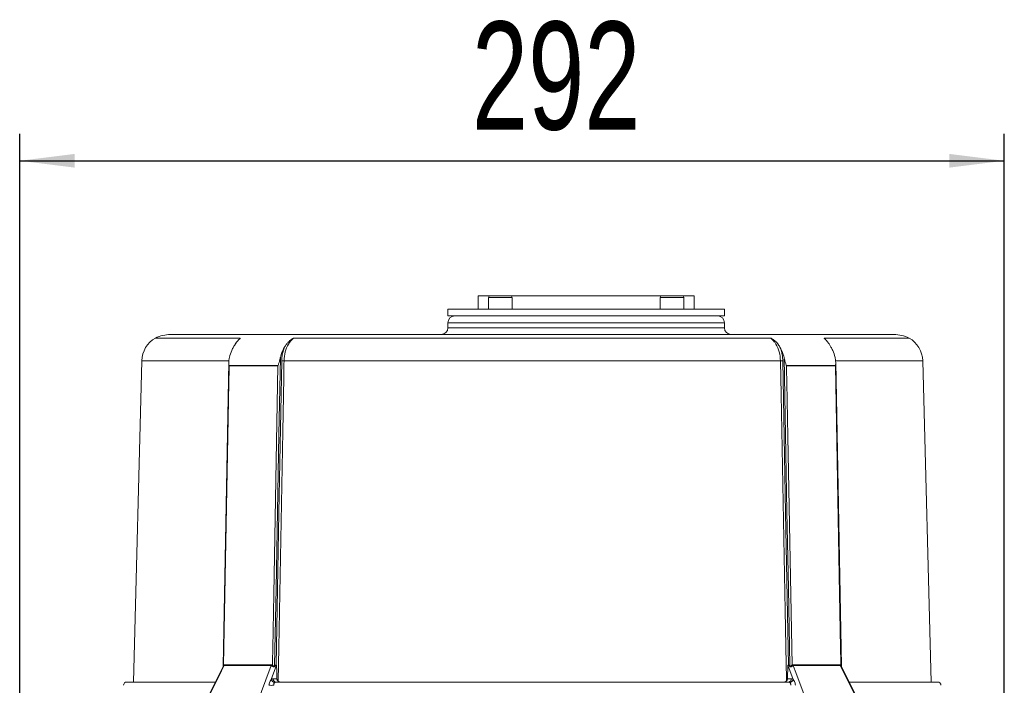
# Model space of a CAD drawing. Header units: millimetres. Extents: x 35 to 405, y 37 to 275.
# Tile 27 of 27: x 228 to 301, y 225 to 275. Entities that reach past the tile are written whole.
import ezdxf

# ---------------------------------------------------------------- set-up
doc = ezdxf.new("R2010")
doc.units = ezdxf.units.MM
doc.layers.add('10', color=7, linetype='Continuous')
doc.styles.add('SLDTEXTSTYLE0', font='TXT', dxfattribs={"width": 0.7})
doc.dimstyles.new('SLDDIMSTYLE0', dxfattribs={"dimtxt": 8, "dimasz": 4.08, "dimexe": 0, "dimexo": 0.0625, "dimgap": 2, "dimtad": 2, "dimlfac": 4, "dimrnd": 1e-09, "dimzin": 12, "dimdsep": 46, "dimtxsty": 'SLDTEXTSTYLE0', "dimsah": 1, "dimcen": 0.09, "dimadec": 0, "dimazin": 3, "dimtfac": 1, "dimtofl": 0, "dimtmove": 0, "dimatfit": 3, "dimfxl": 1, "dimfrac": 2, "dimtolj": 1, "dimtzin": 12, "dimarcsym": 0})

# ---------------------------------------------------------------- blocks, each defined once
blk = doc.blocks.new('_D_2')
at = {"layer": '10', "transparency": 16777216}
for p, q in [((228.331, 217.546), (228.331, 266.352)), ((301.33, 197.524), (301.33, 266.352)), ((228.331, 264.352), (301.33, 264.352))]:
    blk.add_line(p, q, dxfattribs=at)
for points in [[(228.331, 264.352), (232.411, 263.844), (232.411, 264.86)], [(301.33, 264.352), (297.25, 264.86), (297.25, 263.844)]]:
    blk.add_solid(points, dxfattribs=at)
at = {"layer": '10', "transparency": 16777216, "insert": (261.863, 274.664), "char_height": 8, "attachment_point": 1, "style": 'SLDTEXTSTYLE0'}
blk.add_mtext('292', dxfattribs=at)

msp = doc.modelspace()

# ---------------------------------------------------------------- linework, layer by layer
at = {"color": 7, "linetype": 'Continuous', "lineweight": 18}
for p, q in [((262.3314, 254.3517), (262.3314, 253.3517)), ((262.3314, 254.3517), (263.2174, 254.3517)), ((263.0924, 254.2267), (263.0924, 253.3517)), ((263.2174, 254.3517), (264.7174, 254.3517)), ((264.7174, 254.3517), (275.9453, 254.3517)), ((264.8424, 253.3517), (264.8424, 254.2267)), ((275.8203, 254.2267), (275.8203, 253.3517)), ((275.9453, 254.3517), (277.4453, 254.3517)), ((277.4453, 254.3517), (278.3314, 254.3517)), ((277.5703, 253.3517), (277.5703, 254.2267)), ((278.3314, 253.3517), (278.3314, 254.3517)), ((260.0814, 253.3517), (260.0814, 252.8517)), ((260.0814, 253.3517), (280.5814, 253.3517)), ((280.5814, 252.8517), (280.5814, 253.3517)), ((260.0814, 252.8517), (280.5814, 252.8517)), ((260.0814, 252.3517), (260.0814, 251.9767)), ((280.5814, 251.9767), (280.5814, 252.3517)), ((237.3804, 249.529), (236.7571, 225.7267)), ((243.8314, 249.4273), (243.413, 226.9139)), ((284.7357, 249.529), (247.9271, 249.529)), ((289.2498, 226.9135), (288.8314, 249.4217)), ((295.9057, 225.7267), (295.2824, 249.529)), ((243.4058, 226.8772), (239.3426, 218.7807)), ((247.3699, 226.9767), (246.9741, 225.915)), ((247.2343, 226.9411), (247.2599, 226.9767)), ((247.2599, 226.9767), (247.2981, 226.9767)), ((285.6887, 225.9151), (285.2928, 226.9767)), ((285.3647, 226.9767), (285.4028, 226.9767)), ((285.4028, 226.9767), (285.4285, 226.9411)), ((285.6696, 227.0107), (289.1565, 227.0107)), ((289.171, 226.9478), (285.6818, 226.9478)), ((293.3206, 218.781), (289.2562, 226.8755)), ((236.2772, 225.7267), (242.8188, 225.7267)), ((247.1166, 225.9701), (247.4033, 225.9701)), ((247.3108, 225.7267), (285.352, 225.7267)), ((285.2595, 225.9701), (285.5462, 225.9701)), ((289.8479, 225.7267), (296.3855, 225.7267))]:
    msp.add_line(p, q, dxfattribs=at)
at = {"color": 8, "linetype": 'Continuous', "lineweight": 18}
for p, q in [((264.8424, 254.2267), (263.0924, 254.2267)), ((277.5703, 254.2267), (275.8203, 254.2267)), ((280.5814, 252.3517), (260.0814, 252.3517)), ((260.0814, 251.9767), (280.5814, 251.9767)), ((243.8266, 249.529), (237.3804, 249.529)), ((295.2824, 249.529), (288.8183, 249.529))]:
    msp.add_line(p, q, dxfattribs=at)
at = {"color": 7, "linetype": 'Continuous', "lineweight": 18, "flags": 128}
for points in [[(293.1499, 251.4767), (293.0208, 251.4767), (292.6346, 251.4767), (291.9951, 251.4767), (291.1085, 251.4767), (289.9832, 251.4767), (288.6302, 251.4767), (287.0624, 251.4767), (285.2949, 251.4767), (283.3449, 251.4767), (281.231, 251.4767), (278.9736, 251.4767), (276.5944, 251.4767), (274.1164, 251.4767), (271.5634, 251.4767), (268.9601, 251.4767), (266.3314, 251.4767), (263.7027, 251.4767), (261.0993, 251.4767), (258.5464, 251.4767), (256.0684, 251.4767), (253.6892, 251.4767), (251.4318, 251.4767), (249.3179, 251.4767), (247.3678, 251.4767), (245.6004, 251.4767), (244.0326, 251.4767), (242.6796, 251.4767), (241.5543, 251.4767), (240.6676, 251.4767), (240.0282, 251.4767), (239.642, 251.4767), (239.5129, 251.4767), (239.5129, 251.4767)], [(247.6587, 249.7778), (247.5526, 244.0686), (247.4465, 238.3594), (247.3404, 232.6503), (247.2343, 226.9411)], [(285.4285, 226.9411), (285.3224, 232.6503), (285.2163, 238.3594), (285.1102, 244.0686), (285.0041, 249.7778)], [(243.8558, 249.1673), (243.8512, 248.9173), (243.8326, 247.9177), (243.7583, 243.9191), (243.4437, 226.9865)], [(247.0662, 226.9865), (247.0708, 227.2364), (247.0894, 228.236), (247.1638, 232.2346), (247.4786, 249.1673)], [(247.3397, 226.9767), (247.5495, 238.2545), (247.7592, 249.5323)], [(247.9271, 249.529), (247.9224, 249.2791), (247.9038, 248.2795), (247.8295, 244.2809), (247.5321, 228.2864), (247.4857, 225.7896)], [(285.1771, 225.7896), (285.1724, 226.0395), (285.1539, 227.0392), (285.0795, 231.0378), (284.7821, 247.0323), (284.7357, 249.529)], [(284.9035, 249.5323), (285.1133, 238.2545), (285.3231, 226.9767)], [(285.1842, 249.1673), (285.1888, 248.9174), (285.2074, 247.9177), (285.2817, 243.9191), (285.5966, 226.9865)], [(289.219, 226.9865), (289.2144, 227.2364), (289.1958, 228.236), (289.1215, 232.2346), (288.8069, 249.1673)], [(243.4918, 226.9478), (243.2934, 226.5528), (242.4418, 224.857), (240.9216, 221.8296), (239.4018, 218.8019)], [(243.9459, 218.8019), (244.1039, 219.2259), (244.7356, 220.9218), (245.8636, 223.9493), (246.9809, 226.9478)], [(285.6818, 226.9478), (285.829, 226.5528), (286.4609, 224.857), (287.5889, 221.8296), (288.7168, 218.8019)], [(293.261, 218.8019), (293.0482, 219.2259), (292.1969, 220.9218), (290.6768, 223.9493), (289.171, 226.9478)]]:
    msp.add_lwpolyline(points, dxfattribs=at)
at = {"color": 7, "linetype": 'Continuous', "lineweight": 18}
for centre, radius, start, end in [((263.2174, 254.2267), 0.125, 90, 180), ((264.7174, 254.2267), 0.125, 0, 90), ((275.9453, 254.2267), 0.125, 90, 180), ((277.4453, 254.2267), 0.125, 0, 90), ((260.5814, 252.3517), 0.5, 90, 180), ((280.0814, 252.3517), 0.5, 0, 90), ((259.5814, 251.9767), 0.5, 270, 0), ((281.0814, 251.9767), 0.5, 180, 270), ((239.3797, 249.4767), 2, 119.536743, 178.5), ((239.5129, 248.95), 2.5267, 90.000003, 116.258435), ((293.1499, 248.95), 2.5267, 63.750906, 90.000003), ((293.2831, 249.4767), 2, 1.5, 60.469649), ((247.9538, 255.2067), 5.6777, 268.036048, 269.730011), ((284.7089, 255.2067), 5.6777, 270.269989, 271.963952), ((243.338, 226.9508), 0.1116, 346.555718, 18.664267), ((243.3521, 227.013), 0.1542, 334.996061, 359.16281), ((246.8157, 227.0126), 0.1775, 338.599772, 359.402228), ((246.8716, 227.0662), 0.2102, 317.758717, 337.723017), ((247.3947, 227.0567), 0.1977, 215.778626, 226.830822), ((285.2681, 227.0567), 0.1977, 313.169374, 324.221495), ((285.7911, 227.0662), 0.2102, 202.277081, 222.241384), ((285.8471, 227.0126), 0.1775, 180.597756, 201.400217), ((289.3107, 227.013), 0.1542, 180.837175, 205.003927), ((289.3247, 226.9508), 0.1116, 161.335631, 193.444244), ((236.2772, 225.4767), 0.25, 90, 178.5), ((247.2702, 226.0081), 0.3104, 197.448131, 264.505239), ((247.3415, 225.9504), 0.2258, 174.985266, 262.177849), ((285.3213, 225.9504), 0.2258, 277.822151, 5.014734), ((285.3925, 226.0081), 0.3104, 275.494859, 342.552452), ((296.3855, 225.4767), 0.25, 1.5, 90), ((246.9816, 230.8474), 5.3672, 268.192098, 271.94874)]:
    msp.add_arc(centre, radius, start, end, dxfattribs=at)
for points, knots in [([(244.6858, 251.2057), (244.1128, 251.2057), (243.132, 251.2057), (241.9524, 251.2057), (241.0226, 251.2057), (240.2207, 251.2057), (239.5253, 251.2057), (238.9634, 251.2057), (238.5751, 251.2057), (238.3804, 251.2057), (238.3952, 251.2057), (238.4002, 251.2057)], [0, 0, 0, 0, 0.1468624, 0.2513529, 0.3563836, 0.4630964, 0.5703848, 0.6912791, 0.8130128, 0.9373938, 1, 1, 1, 1]), ([(244.6858, 251.2057), (244.6864, 251.2056), (244.6877, 251.2055), (244.6886, 251.2039), (244.6855, 251.1969), (244.6542, 251.1641), (244.5033, 251.018), (244.3317, 250.8027), (244.2043, 250.5888), (244.1818, 250.5511)], [0, 0, 0, 0, 0.0027688, 0.0066711, 0.0167684, 0.0571024, 0.217071, 0.8617114, 1, 1, 1, 1]), ([(244.2982, 250.7256), (244.3032, 250.7379), (244.3372, 250.823), (244.4682, 250.9905), (244.601, 251.1218), (244.6858, 251.2057)], [0, 0, 0, 0, 0.0578757, 0.3985592, 1, 1, 1, 1]), ([(248.6378, 251.2057), (248.6337, 251.2023), (248.4921, 251.0863), (248.2425, 250.7868), (247.9868, 250.1996), (247.947, 249.7526), (247.9271, 249.529)], [0, 0, 0, 0, 0.00996214, 0.34049361, 0.67025534, 1, 1, 1, 1]), ([(247.9659, 250.5511), (248.0056, 250.614), (248.0876, 250.744), (248.2231, 250.8984), (248.3447, 251.0123), (248.4332, 251.0831), (248.4958, 251.1278), (248.5395, 251.1562), (248.5699, 251.1744), (248.591, 251.1862), (248.6059, 251.1939), (248.6172, 251.1992), (248.6255, 251.2026), (248.6317, 251.2047), (248.6353, 251.2055), (248.6371, 251.2056), (248.6378, 251.2057)], [0, 0, 0, 0, 0.2316687, 0.4789149, 0.648889, 0.7644428, 0.842334, 0.8945807, 0.9295723, 0.953035, 0.9688267, 0.9795311, 0.9896786, 0.9940317, 0.9976614, 1, 1, 1, 1]), ([(284.0249, 251.2057), (283.2818, 251.2057), (282.0099, 251.2057), (280.0605, 251.2057), (278.267, 251.2057), (276.3925, 251.2057), (274.3689, 251.2057), (272.2035, 251.2057), (269.8915, 251.2057), (267.5261, 251.2057), (265.1574, 251.2057), (262.8141, 251.2057), (260.5012, 251.2057), (258.202, 251.2057), (256.0348, 251.2057), (254.0183, 251.2057), (252.1504, 251.2057), (250.3395, 251.2057), (249.2062, 251.2057), (248.6378, 251.2057)], [0, 0, 0, 0, 0.0734302, 0.1256752, 0.1781904, 0.2315465, 0.2851906, 0.3456375, 0.4065041, 0.4686943, 0.531342, 0.5917889, 0.6526555, 0.7148458, 0.7774935, 0.8323139, 0.8874467, 0.9435558, 1, 1, 1, 1]), ([(284.0249, 251.2057), (284.0257, 251.2056), (284.0278, 251.2055), (284.0337, 251.204), (284.0519, 251.1969), (284.1134, 251.1641), (284.3319, 251.018), (284.5425, 250.8027), (284.6737, 250.5889), (284.6969, 250.5511)], [0, 0, 0, 0, 0.0027686, 0.0066706, 0.0167671, 0.0570982, 0.2170552, 0.8616483, 1, 1, 1, 1]), ([(284.7357, 249.529), (284.716, 249.7526), (284.6766, 250.1997), (284.4721, 250.6636), (284.2505, 250.9954), (284.1128, 251.1237), (284.0249, 251.2057)], [0, 0, 0, 0, 0.3293987, 0.6588145, 0.7821855, 1, 1, 1, 1]), ([(288.481, 250.5511), (288.4429, 250.614), (288.3643, 250.744), (288.251, 250.8984), (288.1555, 251.0124), (288.0898, 251.0832), (288.0458, 251.1278), (288.0171, 251.1562), (287.9988, 251.1745), (287.9874, 251.1862), (287.9806, 251.1939), (287.9765, 251.1992), (287.9746, 251.2027), (287.9745, 251.2047), (287.9752, 251.2056), (287.9764, 251.2057), (287.9769, 251.2057)], [0, 0, 0, 0, 0.2316625, 0.4789106, 0.6488861, 0.7644411, 0.8423329, 0.8945801, 0.9295719, 0.9530347, 0.9688265, 0.9795309, 0.9896777, 0.9940308, 0.9976609, 1, 1, 1, 1]), ([(294.2625, 251.2057), (294.2675, 251.2057), (294.2822, 251.2057), (294.0922, 251.2057), (293.7093, 251.2057), (293.1155, 251.2057), (292.3556, 251.2057), (291.4607, 251.2057), (290.4539, 251.2057), (289.3056, 251.2057), (288.4207, 251.2057), (287.9769, 251.2057)], [0, 0, 0, 0, 0.0626885, 0.1835819, 0.3053147, 0.4296949, 0.5549899, 0.6646301, 0.774895, 0.8871124, 1, 1, 1, 1]), ([(287.9769, 251.2057), (287.981, 251.2024), (288.0063, 251.1821), (288.0272, 251.153), (288.0446, 251.1288)], [0, 0, 0, 0, 0.164004, 1, 1, 1, 1]), ([(244.1818, 250.5511), (244.1376, 250.4702), (244.0089, 250.2347), (243.9278, 249.9588), (243.8746, 249.7778)], [0, 0, 0, 0, 0.34350036, 1, 1, 1, 1]), ([(247.6587, 249.7778), (247.6776, 249.8491), (247.7512, 250.1275), (247.8743, 250.3704), (247.9659, 250.5511)], [0, 0, 0, 0, 0.2563446, 1, 1, 1, 1]), ([(247.7592, 249.5323), (247.7654, 249.6495), (247.7779, 249.8873), (247.8384, 250.1742), (247.9044, 250.395), (247.9454, 250.4989), (247.9659, 250.5511)], [0, 0, 0, 0, 0.3286233, 0.6667936, 0.8328065, 1, 1, 1, 1]), ([(285.0041, 249.7778), (284.9852, 249.8491), (284.9116, 250.1275), (284.7884, 250.3704), (284.6969, 250.5511)], [0, 0, 0, 0, 0.2563381, 1, 1, 1, 1]), ([(284.6969, 250.5511), (284.7173, 250.4993), (284.7582, 250.3954), (284.8233, 250.1777), (284.8844, 249.8907), (284.8971, 249.6529), (284.9035, 249.5323)], [0, 0, 0, 0, 0.1660161, 0.3332123, 0.6618354, 1, 1, 1, 1]), ([(288.481, 250.5511), (288.5255, 250.4697), (288.6541, 250.2341), (288.7352, 249.9583), (288.7882, 249.7778)], [0, 0, 0, 0, 0.34570224, 1, 1, 1, 1]), ([(243.8746, 249.7778), (243.8595, 249.6981), (243.8321, 249.5538), (243.8289, 249.3719), (243.8363, 249.2574), (243.8421, 249.2001), (243.849, 249.181), (243.8511, 249.1751)], [0, 0, 0, 0, 0.3969135, 0.7197706, 0.890812, 0.9665296, 1, 1, 1, 1]), ([(247.485, 249.1751), (247.4891, 249.1831), (247.5095, 249.2219), (247.5534, 249.4098), (247.6146, 249.6021), (247.6538, 249.7584), (247.6587, 249.7778)], [0, 0, 0, 0, 0.0442257, 0.2158029, 0.9029896, 1, 1, 1, 1]), ([(285.0041, 249.7778), (285.0252, 249.6982), (285.0635, 249.5538), (285.114, 249.3719), (285.1472, 249.2574), (285.1635, 249.2002), (285.1745, 249.181), (285.1778, 249.1751)], [0, 0, 0, 0, 0.3969202, 0.7197751, 0.8908148, 0.9665318, 1, 1, 1, 1]), ([(288.8117, 249.1751), (288.8142, 249.1831), (288.8266, 249.2219), (288.8341, 249.4099), (288.8287, 249.6021), (288.7926, 249.7584), (288.7882, 249.7778)], [0, 0, 0, 0, 0.0442284, 0.2158163, 0.9030464, 1, 1, 1, 1]), ([(243.8511, 249.1751), (244.4184, 249.1751), (245.2938, 249.1751), (246.5374, 249.1751), (247.1877, 249.1751), (247.485, 249.1751)], [0, 0, 0, 0, 0.4999403, 0.7713995, 1, 1, 1, 1]), ([(243.8511, 249.1751), (243.8518, 249.1739), (243.8532, 249.1716), (243.8548, 249.169), (243.8557, 249.1675), (243.8558, 249.1673)], [0, 0, 0, 0, 0.44972533, 0.89963256, 1, 1, 1, 1]), ([(247.4786, 249.1673), (247.1834, 249.1673), (246.5351, 249.1673), (245.2954, 249.1673), (244.4215, 249.1673), (243.8558, 249.1673)], [0, 0, 0, 0, 0.2277634, 0.5000593, 1, 1, 1, 1]), ([(247.485, 249.1751), (247.484, 249.1739), (247.482, 249.1716), (247.48, 249.169), (247.4788, 249.1675), (247.4786, 249.1673)], [0, 0, 0, 0, 0.44972533, 0.89963256, 1, 1, 1, 1]), ([(285.1778, 249.1751), (285.8213, 249.1751), (286.8141, 249.1751), (287.9971, 249.1751), (288.5561, 249.1751), (288.8117, 249.1751)], [0, 0, 0, 0, 0.4999403, 0.7713995, 1, 1, 1, 1]), ([(285.1778, 249.1751), (285.1788, 249.174), (285.1807, 249.1716), (285.1828, 249.169), (285.184, 249.1675), (285.1842, 249.1673)], [0, 0, 0, 0, 0.44972952, 0.89964098, 1, 1, 1, 1]), ([(288.8069, 249.1673), (288.553, 249.1673), (287.9956, 249.1673), (286.8163, 249.1673), (285.8256, 249.1673), (285.1842, 249.1673)], [0, 0, 0, 0, 0.22776336, 0.50005926, 1, 1, 1, 1]), ([(288.8117, 249.1751), (288.811, 249.174), (288.8096, 249.1716), (288.808, 249.169), (288.8071, 249.1675), (288.8069, 249.1673)], [0, 0, 0, 0, 0.4497298, 0.8996415, 1, 1, 1, 1]), ([(243.4121, 226.9144), (243.4118, 226.9065), (243.4112, 226.8904), (243.407, 226.8818), (243.4048, 226.8775)], [0, 0, 0, 0, 0.4879437, 1, 1, 1, 1]), ([(243.4437, 226.9865), (243.4496, 226.9907), (243.4693, 227.0051), (243.491, 227.0084), (243.5062, 227.0107)], [0, 0, 0, 0, 0.29705013, 1, 1, 1, 1]), ([(243.4918, 226.9478), (243.4876, 226.9473), (243.479, 226.9464), (243.4683, 226.9413), (243.4597, 226.9358), (243.4531, 226.9308), (243.4487, 226.9268), (243.4465, 226.9248)], [0, 0, 0, 0, 0.2730068, 0.5567176, 0.6920786, 0.8456115, 1, 1, 1, 1]), ([(246.9809, 226.9478), (246.3655, 226.9478), (245.1303, 226.9478), (244.0392, 226.9478), (243.4918, 226.9478)], [0, 0, 0, 0, 0.498296, 1, 1, 1, 1]), ([(243.5062, 227.0107), (244.0495, 227.0107), (245.1397, 227.0107), (246.374, 227.0107), (246.9932, 227.0107)], [0, 0, 0, 0, 0.498296, 1, 1, 1, 1]), ([(247.0273, 226.9248), (247.0253, 226.9268), (247.0213, 226.9308), (247.0134, 226.937), (247.0033, 226.9431), (246.9933, 226.9464), (246.9857, 226.9476), (246.9825, 226.9477), (246.9809, 226.9478)], [0, 0, 0, 0, 0.1535214, 0.3078328, 0.5597924, 0.8181026, 0.9088469, 1, 1, 1, 1]), ([(246.9932, 227.0107), (247.0111, 227.0084), (247.0366, 227.0051), (247.0594, 226.9907), (247.0662, 226.9865)], [0, 0, 0, 0, 0.7029508, 1, 1, 1, 1]), ([(247.2594, 226.9125), (247.2523, 226.9016), (247.2388, 226.8808), (247.2097, 226.8609), (247.1825, 226.8566), (247.1558, 226.8582), (247.134, 226.863), (247.1038, 226.8736), (247.0673, 226.8912), (247.0411, 226.9107), (247.0283, 226.9238), (247.0273, 226.9248)], [0, 0, 0, 0, 0.1499476, 0.2852561, 0.4061724, 0.4460343, 0.5653469, 0.6292496, 0.768083, 0.9818535, 1, 1, 1, 1]), ([(247.2343, 226.9411), (247.2302, 226.931), (247.2244, 226.9164), (247.2115, 226.9028), (247.2005, 226.897), (247.1891, 226.896), (247.1741, 226.8986), (247.1594, 226.905), (247.1337, 226.9201), (247.0999, 226.9463), (247.078, 226.9725), (247.0662, 226.9865)], [0, 0, 0, 0, 0.14538101, 0.21013288, 0.26066254, 0.32027169, 0.36463176, 0.46266878, 0.52286432, 0.74408156, 1, 1, 1, 1]), ([(247.2981, 226.9767), (247.2948, 226.9714), (247.2882, 226.9609), (247.2785, 226.9449), (247.2689, 226.9288), (247.2626, 226.9179), (247.2594, 226.9125)], [0, 0, 0, 0, 0.249938, 0.4999063, 0.7499448, 1, 1, 1, 1]), ([(247.2981, 226.9767), (247.3046, 226.9767), (247.3178, 226.9767), (247.3363, 226.9767), (247.3539, 226.9767), (247.3646, 226.9767), (247.3699, 226.9767)], [0, 0, 0, 0, 0.2466967, 0.4947089, 0.7466971, 1, 1, 1, 1]), ([(247.4033, 225.9701), (247.4016, 226.0534), (247.3971, 226.2629), (247.3889, 226.5984), (247.3797, 226.8506), (247.3751, 226.9767)], [0, 0, 0, 0, 0.2482632, 0.6241028, 1, 1, 1, 1]), ([(285.2876, 226.9767), (285.2845, 226.8934), (285.2718, 226.558), (285.2648, 226.2224), (285.2595, 225.9701)], [0, 0, 0, 0, 0.2482719, 1, 1, 1, 1]), ([(285.2928, 226.9767), (285.298, 226.9767), (285.3085, 226.9767), (285.3259, 226.9767), (285.3445, 226.9767), (285.358, 226.9767), (285.3647, 226.9767)], [0, 0, 0, 0, 0.2467855, 0.4947972, 0.7467083, 1, 1, 1, 1]), ([(285.4034, 226.9125), (285.4002, 226.9179), (285.3939, 226.9288), (285.3843, 226.9449), (285.3746, 226.9609), (285.368, 226.9714), (285.3647, 226.9767)], [0, 0, 0, 0, 0.2499525, 0.4999202, 0.7499465, 1, 1, 1, 1]), ([(285.6355, 226.9248), (285.6209, 226.912), (285.6035, 226.8968), (285.5658, 226.8765), (285.5444, 226.8678), (285.5132, 226.8594), (285.487, 226.8552), (285.4516, 226.8616), (285.425, 226.8807), (285.4106, 226.9002), (285.4042, 226.9111), (285.4034, 226.9125)], [0, 0, 0, 0, 0.2328638, 0.276705, 0.4551273, 0.4612385, 0.6032268, 0.7191283, 0.8541203, 0.9812256, 1, 1, 1, 1]), ([(285.4285, 226.9411), (285.429, 226.9398), (285.4326, 226.9299), (285.4385, 226.9174), (285.4494, 226.9044), (285.4583, 226.8986), (285.4701, 226.8959), (285.4782, 226.8966), (285.4938, 226.9004), (285.5215, 226.9142), (285.5617, 226.9451), (285.5847, 226.9724), (285.5966, 226.9865)], [0, 0, 0, 0, 0.0192317, 0.1417273, 0.1855493, 0.2569231, 0.2879612, 0.3557822, 0.3630429, 0.5008858, 0.7427983, 1, 1, 1, 1]), ([(285.5966, 226.9865), (285.6033, 226.9907), (285.6262, 227.0051), (285.6517, 227.0084), (285.6696, 227.0107)], [0, 0, 0, 0, 0.2970534, 1, 1, 1, 1]), ([(285.6818, 226.9478), (285.6771, 226.9473), (285.6674, 226.9464), (285.6563, 226.9413), (285.6478, 226.9358), (285.6415, 226.9308), (285.6375, 226.9268), (285.6355, 226.9248)], [0, 0, 0, 0, 0.2730059, 0.5567157, 0.6920752, 0.8456098, 1, 1, 1, 1]), ([(289.1565, 227.0107), (289.1718, 227.0084), (289.1935, 227.0051), (289.2132, 226.9907), (289.219, 226.9865)], [0, 0, 0, 0, 0.7029466, 1, 1, 1, 1]), ([(289.2162, 226.9248), (289.214, 226.9268), (289.2096, 226.9308), (289.2014, 226.937), (289.1913, 226.9431), (289.1819, 226.9464), (289.1751, 226.9476), (289.1724, 226.9477), (289.171, 226.9478)], [0, 0, 0, 0, 0.1535236, 0.3078371, 0.5597952, 0.8181037, 0.9088474, 1, 1, 1, 1]), ([(289.258, 226.8778), (289.257, 226.8798), (289.2539, 226.8862), (289.2481, 226.9013), (289.25, 226.9129), (289.2501, 226.9135)], [0, 0, 0, 0, 0.3044607, 0.9597422, 1, 1, 1, 1]), ([(246.8123, 225.4828), (246.8138, 225.4921), (246.8236, 225.5527), (246.8498, 225.662), (246.9025, 225.8004), (246.9506, 225.8775), (246.9741, 225.915)], [0, 0, 0, 0, 0.0560874, 0.3674544, 0.6918849, 1, 1, 1, 1]), ([(246.9741, 225.915), (247.0008, 225.9334), (247.0463, 225.9646), (247.0961, 225.9685), (247.1166, 225.9701)], [0, 0, 0, 0, 0.58862582, 1, 1, 1, 1]), ([(247.2405, 225.6991), (247.2252, 225.6839), (247.1947, 225.6534), (247.1669, 225.5811), (247.1633, 225.5216), (247.164, 225.4885), (247.1642, 225.4832)], [0, 0, 0, 0, 0.3136955, 0.6275933, 0.940295, 1, 1, 1, 1]), ([(247.3108, 225.7267), (247.3006, 225.7259), (247.2759, 225.7239), (247.2536, 225.7083), (247.2405, 225.6991)], [0, 0, 0, 0, 0.4113327, 1, 1, 1, 1]), ([(247.4857, 225.7896), (247.4735, 225.8049), (247.4448, 225.8409), (247.4109, 225.9038), (247.4055, 225.9513), (247.4033, 225.9701)], [0, 0, 0, 0, 0.3074807, 0.7251036, 1, 1, 1, 1]), ([(247.4857, 225.7896), (247.4953, 225.7797), (247.5216, 225.7524), (247.5661, 225.7303), (247.6002, 225.7276), (247.6128, 225.7267)], [0, 0, 0, 0, 0.2668324, 0.7313226, 1, 1, 1, 1]), ([(285.05, 225.7267), (285.0717, 225.7294), (285.115, 225.7349), (285.1562, 225.7659), (285.1746, 225.7869), (285.1771, 225.7896)], [0, 0, 0, 0, 0.4647883, 0.9295699, 1, 1, 1, 1]), ([(285.2595, 225.9701), (285.2568, 225.9491), (285.2506, 225.8994), (285.2153, 225.8372), (285.1879, 225.8031), (285.1771, 225.7896)], [0, 0, 0, 0, 0.307056, 0.7259367, 1, 1, 1, 1]), ([(285.4223, 225.6991), (285.4092, 225.7083), (285.3869, 225.7239), (285.3622, 225.7259), (285.352, 225.7267)], [0, 0, 0, 0, 0.5886574, 1, 1, 1, 1]), ([(285.4986, 225.4832), (285.4986, 225.5112), (285.4987, 225.5671), (285.4749, 225.6404), (285.4429, 225.6811), (285.4251, 225.6967), (285.4223, 225.6991)], [0, 0, 0, 0, 0.3152271, 0.6297323, 0.9414322, 1, 1, 1, 1]), ([(285.5462, 225.9701), (285.5667, 225.9685), (285.6165, 225.9646), (285.6619, 225.9334), (285.6887, 225.9151)], [0, 0, 0, 0, 0.41138409, 1, 1, 1, 1]), ([(285.6887, 225.9151), (285.693, 225.9087), (285.7217, 225.8665), (285.7706, 225.7753), (285.8217, 225.6364), (285.841, 225.5331), (285.8505, 225.4828)], [0, 0, 0, 0, 0.0549591, 0.3659652, 0.6908768, 1, 1, 1, 1])]:
    msp.add_open_spline(points, degree=3, knots=knots, dxfattribs=at)
at = {"color": 8, "linetype": 'Continuous', "lineweight": 18}
for points, knots in [([(243.4465, 226.9248), (243.4337, 226.9122), (243.4185, 226.8972), (243.4073, 226.882), (243.4065, 226.8788), (243.4061, 226.8771)], [0, 0, 0, 0, 0.7101098, 0.8438027, 1, 1, 1, 1]), ([(243.4137, 226.9141), (243.4151, 226.9241), (243.4181, 226.9457), (243.4348, 226.9722), (243.4437, 226.9865)], [0, 0, 0, 0, 0.4614899, 1, 1, 1, 1]), ([(289.2576, 226.8762), (289.2556, 226.8802), (289.2492, 226.8927), (289.2312, 226.9108), (289.2173, 226.9238), (289.2162, 226.9248)], [0, 0, 0, 0, 0.2995003, 0.945193, 1, 1, 1, 1]), ([(289.2497, 226.9136), (289.2497, 226.9137), (289.2503, 226.9224), (289.2433, 226.9466), (289.2275, 226.9725), (289.219, 226.9865)], [0, 0, 0, 0, 0.0045135, 0.4660585, 1, 1, 1, 1])]:
    msp.add_open_spline(points, degree=3, knots=knots, dxfattribs=at)

# ---------------------------------------------------------------- dimensions: what is measured, and where the dimension line sits
at = {"layer": '10'}
dim = msp.add_linear_dim(base=(301.3303, 264.3517), p1=(228.3314, 217.5455), p2=(301.3303, 197.5237), dimstyle='SLDDIMSTYLE0', dxfattribs=at)
dim.commit()
dim.dimension.update_dxf_attribs({"geometry": '_D_2', "text_midpoint": (267.1238, 264.3517), "dimtype": 160})

doc.saveas('drawing.dxf')
